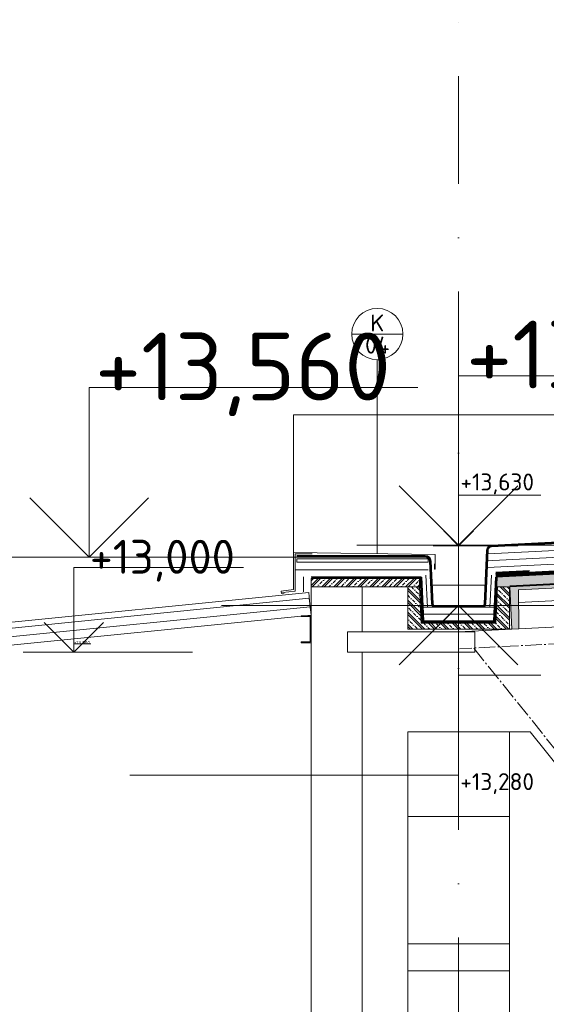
# Model space of a CAD drawing. Header units: millimetres. Extents: x -746391 to 410178, y -169697 to 100555.
# Tile 158 of 179: x 351038 to 354145, y -155485 to -149677. Entities that reach past the tile are written whole.
import ezdxf
from ezdxf.enums import TextEntityAlignment as Align

# ---------------------------------------------------------------- set-up
doc = ezdxf.new("R2010")
doc.units = ezdxf.units.MM
for name, pattern in [('AM_DIN_G_W050', [13.75, 9.75, -1.5, 1, -1.5]), ('CARKOVANA', [5, 3, -2]), ('CENTERX2', [101.6, 63.5, -12.7, 12.7, -12.7]), ('DASHDOT', [25.4, 12.7, -6.35, 0, -6.35])]:
    doc.linetypes.add(name, pattern=pattern)
doc.layers.get('0').update_dxf_attribs({"color": 9})
for name, color, linetype, lineweight in [('A99_N_kce-pohl', 9, 'Continuous', 9), ('A99_N_kce-rez-sil', 9, 'Continuous', 18), ('A99_N_kce-rez-ten', 9, 'Continuous', 9), ('A99_N_koty-10-vysk', 9, 'Continuous', 9), ('A99_N_koty-200-vysk', 9, 'Continuous', 9), ('A99_N_koty-50-vysk', 9, 'Continuous', 9), ('A99_N_koty-vysk', 9, 'Continuous', 5), ('A99_N_sraf', 9, 'Continuous', 0), ('A99_N_znaceni 50', 9, 'Continuous', 5), ('A99_S_kce-pohl', 9, 'Continuous', 5), ('A99_S_kce-rez-sil', 9, 'Continuous', 15), ('A99_S_kce-rez-ten', 9, 'Continuous', 9), ('A99_S_osy', 9, 'CENTERX2', 5), ('A99_S_sraf', 9, 'Continuous', 9)]:
    doc.layers.add(name, color=color, linetype=linetype, lineweight=lineweight)
doc.styles.add('A99_kota', font='isocpeur.ttf', dxfattribs={"height": 2})
doc.styles.add('A99_popis', font='isocpeur.ttf')
doc.linetypes.add('IZOLACE', pattern='A,0.00254,-2.54,[134,ltypeshp.shx,S=2.54,R=0,X=-2.54,Y=0],-5.08,[134,ltypeshp.shx,S=2.54,R=180,X=2.54,Y=0],-2.54', length=10.16254)

# ---------------------------------------------------------------- blocks, each defined once
blk = doc.blocks.new('*U22')
at = {"color": 0, "linetype": 'ByBlock', "lineweight": -2}
blk.add_line((-3, 0), (7, 0), dxfattribs=at)
for points in [[(0, 0), (0, 5), (0, 5), (9.999, 5)], [(-1.75, 1.75), (0, 0), (1.75, 1.75)]]:
    blk.add_lwpolyline(points, dxfattribs=at)
at = {"color": 0, "linetype": 'ByBlock', "lineweight": -2, "style": 'A99_kota'}
for tag, p in [('VYSKA', (9.499, 7.75)), ('POPIS', (9.499, 4.5))]:
    blk.add_attdef(tag, text='', height=2, dxfattribs=at).set_placement(p, align=Align.TOP_RIGHT)
blk = doc.blocks.new('*U21')
at = {"color": 0, "linetype": 'ByBlock', "lineweight": -2}
blk.add_line((-3, 0), (7, 0), dxfattribs=at)
for points in [[(0, 0), (0, 5), (0, 5), (9.7, 5)], [(-1.75, 1.75), (0, 0), (1.75, 1.75)]]:
    blk.add_lwpolyline(points, dxfattribs=at)
at = {"color": 0, "linetype": 'ByBlock', "lineweight": -2, "style": 'A99_kota'}
for tag, p in [('VYSKA', (9.2, 7.75)), ('POPIS', (9.2, 4.5))]:
    blk.add_attdef(tag, text='', height=2, dxfattribs=at).set_placement(p, align=Align.TOP_RIGHT)
blk = doc.blocks.new('*U47')
at = {"color": 0, "linetype": 'ByBlock', "lineweight": -2}
blk.add_line((-3, 0), (7, 0), dxfattribs=at)
for points in [[(0, 0), (0, 5), (0, 5), (9.7, 5)], [(-1.75, 1.75), (0, 0), (1.75, 1.75)]]:
    blk.add_lwpolyline(points, dxfattribs=at)
at = {"color": 0, "linetype": 'ByBlock', "lineweight": -2, "style": 'A99_kota'}
for tag, p in [('VYSKA', (9.2, 7.75)), ('POPIS', (9.2, 4.5))]:
    blk.add_attdef(tag, text='', height=2, dxfattribs=at).set_placement(p, align=Align.TOP_RIGHT)
blk = doc.blocks.new('*U27')
at = {"color": 0, "linetype": 'ByBlock', "lineweight": -2}
blk.add_line((-3, 0), (7, 0), dxfattribs=at)
for points in [[(-1.75, -1.75), (0, 0), (1.75, -1.75)], [(0, 0), (0, -5), (0, -5), (9.7, -5)]]:
    blk.add_lwpolyline(points, dxfattribs=at)
at = {"color": 0, "linetype": 'ByBlock', "lineweight": -2, "style": 'A99_kota'}
for tag, p in [('VYSKA', (9.2, -2.25)), ('POPIS', (9.2, -5.5))]:
    blk.add_attdef(tag, text='', height=2, dxfattribs=at).set_placement(p, align=Align.TOP_RIGHT)
blk = doc.blocks.new('*U18')
at = {"color": 0, "linetype": 'ByBlock'}
blk.add_line((-3.02, 0), (3.02, 0), dxfattribs=at)
blk.add_circle((0, 0), 3.02, dxfattribs=at)
at = {"color": 0, "linetype": 'ByBlock', "style": 'A99_popis'}
for tag, p in [('KATEGORIE', (0, 1.31)), ('PRVEK', (0, -1.3))]:
    blk.add_attdef(tag, text='', height=2, dxfattribs=at).set_placement(p, align=Align.MIDDLE_CENTER)
blk = doc.blocks.new('*U967')
at = {"color": 0, "linetype": 'ByBlock', "lineweight": -2}
blk.add_line((-3, 0), (7, 0), dxfattribs=at)
for points in [[(0, 0), (0, 5.95), (0, 5.95), (9.7, 5.95)], [(-1.75, 1.75), (0, 0), (1.75, 1.75)]]:
    blk.add_lwpolyline(points, dxfattribs=at)
at = {"color": 0, "linetype": 'ByBlock', "lineweight": -2, "style": 'A99_kota'}
for tag, p in [('VYSKA', (9.2, 8.7)), ('POPIS', (9.2, 5.45))]:
    blk.add_attdef(tag, text='', height=2, dxfattribs=at).set_placement(p, align=Align.TOP_RIGHT)
blk = doc.blocks.new('*U44')
at = {"color": 0, "linetype": 'ByBlock', "lineweight": -2}
blk.add_line((-3, 0), (7, 0), dxfattribs=at)
for points in [[(-1.75, -1.75), (0, 0), (1.75, -1.75)], [(0, 0), (0, -8.2), (0, -8.2), (9.7, -8.2)]]:
    blk.add_lwpolyline(points, dxfattribs=at)
at = {"color": 0, "linetype": 'ByBlock', "lineweight": -2, "style": 'A99_kota'}
for tag, p in [('VYSKA', (9.2, -5.45)), ('POPIS', (9.2, -8.7))]:
    blk.add_attdef(tag, text='', height=2, dxfattribs=at).set_placement(p, align=Align.TOP_RIGHT)

msp = doc.modelspace()

# ---------------------------------------------------------------- hatches: boundary and pattern name
at = {"layer": 'A99_N_sraf', "lineweight": 0, "transparency": 33554687}
h = msp.add_hatch(dxfattribs=at)
h.set_pattern_fill('ZELEZOBETON', color=256, scale=10)
h.set_pattern_definition([(45, (326327.5, 52557.5), (-35.355339, 35.355339), []), (45, (326341.64, 52557.5), (-35.355339, 35.355339), []), (45, (326369.926, 52557.5), (-21.213203, 49.497475), [20, -10, 0, -10])])
h.paths.add_polyline_path([(353397.5, -153022.5), (353397.5, -152972.5), (352757.5, -152972.5), (352757.5, -153022.5)])
at = {"layer": 'A99_S_sraf', "lineweight": 0, "transparency": 33554687}
h = msp.add_hatch(dxfattribs=at)
h.set_pattern_fill('ZELEZOBETON', color=256, scale=10, angle=-90)
h.set_pattern_definition([(315, (326327.5, 52557.5), (35.355339, 35.355339), []), (315, (326327.5, 52543.36), (35.355339, 35.355339), []), (315, (326327.5, 52515.074), (49.497475, 21.213203), [20, -10, 0, -10])])
h.paths.add_polyline_path([(353929.6, -153022.1), (353932.7, -153083), (353939.5, -153220.6), (353942.1, -153271.8), (353982.1, -153269.8), (353980.6, -153039.6), (355079.2, -152984.7), (355100.7, -153213.9), (355180.6, -153209.9), (355179.1, -152979.7), (356277.7, -152924.8), (356299.2, -153153.9), (356379.1, -153149.9), (356377.6, -152919.8), (357476.2, -152864.9), (357497.7, -153094), (357577.6, -153090), (357576.1, -152859.9), (358674.7, -152805.1), (358696.2, -153034.3), (358776.1, -153030.1), (358774.6, -152800.1), (359873.2, -152745.2), (359894.7, -152974.1), (359934.6, -152972.1), (359894.2, -152163.4), (359804.3, -152167.9), (359722.4, -152732.7)])
at = {"layer": 'A99_S_sraf', "linetype": 'Continuous', "lineweight": 0, "ltscale": 2, "transparency": 33554562}
h = msp.add_hatch(dxfattribs=at)
h.set_pattern_fill('BETON-LEHKY', color=256, scale=10, angle=-90)
h.set_pattern_definition([(47.86, (353943.26, -153011.388), (-29.6603, 26.83778), []), (2.86, (353987.61, -152995.907), (26.83778, 29.6603), [5, -51.56854]), (47.86, (353992.604, -152995.657), (-29.6603, 26.83778), [5, -35]), (92.86, (353995.958, -152991.95), (-29.6603, 26.83778), [5, -51.56854]), (137.86, (353995.71, -152986.956), (-26.83778, -29.6603), [5, -35]), (2.86, (353987.008, -152983.85), (26.83778, 29.6603), [5, -51.56854]), (47.86, (353983.653, -152987.56), (-29.6603, 26.83778), [5, -35]), (92.86, (353983.902, -152992.552), (-29.6603, 26.83778), [5, -51.56854]), (137.86, (353987.61, -152995.907), (-26.83778, -29.6603), [5, -35]), (47.86, (353999.87, -152978.63), (-29.6603, 26.83778), [10, -30])])
h.paths.add_polyline_path([(353846.7, -152966.1), (359709.4, -152673.3), (359712.2, -152728.2), (353849.5, -153021.1)])
at = {"layer": 'A99_S_sraf', "lineweight": 0, "transparency": 33554687}
h = msp.add_hatch(dxfattribs=at)
h.set_pattern_fill('ZELEZOBETON', color=256, scale=10, angle=-90)
h.set_pattern_definition([(315, (-217372.5, 136312.5), (35.355339, 35.355339), []), (315, (-217372.5, 136298.36), (35.355339, 35.355339), []), (315, (-217372.5, 136270.074), (49.4974747, 21.2132034), [20, -10, 0, -10])])
h.paths.add_polyline_path([(353627.5, -153272.5), (353627.5, -153237.5), (353847.5, -153237.5), (353857.5, -153022.5), (353927.5, -153022.5), (353927.5, -153272.5)])
h.paths.add_polyline_path([(353327.5, -153272.5), (353327.5, -153022.5), (353397.5, -153022.5), (353407.5, -153237.5), (353627.5, -153237.5), (353627.5, -153272.5)])

# ---------------------------------------------------------------- linework, layer by layer
at = {"layer": 'A99_N_kce-pohl'}
for points in [[(352652.5, -152007.3), (359697.5, -152007.3)], [(352652.5, -152832.5), (352652.5, -152007.3)]]:
    msp.add_lwpolyline(points, dxfattribs=at)
at = {"layer": 'A99_N_kce-pohl', "lineweight": 5}
msp.add_lwpolyline([(350736.5, -153291), (350733.1, -153256.2), (352743, -153055.2), (352752.5, -153149.7)], dxfattribs=at)
at = {"layer": 'A99_N_kce-rez-sil', "color": 1, "linetype": 'Continuous', "lineweight": 5}
msp.add_lwpolyline([(353397.5, -153022.5), (353397.5, -152972.5), (352757.5, -152972.5), (352757.5, -153022.5)], close=True, dxfattribs=at)
at = {"layer": 'A99_N_kce-rez-sil'}
msp.add_lwpolyline([(350746.5, -153390.5), (352756.5, -153189.5), (352746.5, -153090), (350736.5, -153291), (350746.5, -153390.5)], dxfattribs=at)
at = {"layer": 'A99_N_kce-rez-ten', "linetype": 'CARKOVANA', "lineweight": 0, "ltscale": 15, "const_width": 5}
for points in [[(353627.5, -153135), (353767.8, -153135, 0.400665), (353780.2, -153123.1), (353795, -152805.9, -0.386254), (353821.1, -152779.7), (359531.7, -152494.4), (359662.8, -152394.9), (359694.6, -152175.9), (359775.1, -151995), (359885, -151995)], [(353627.5, -153140), (353767.8, -153140, 0.400665), (353785.2, -153123.3), (353800, -152806.1, -0.386254), (353821.3, -152784.7), (359533.5, -152499.3), (359667.5, -152397.6), (359699.4, -152177.3), (359778.4, -152000), (359885, -152000)], [(353627.5, -153135), (353487.2, -153135, -0.400665), (353474.8, -153123.1), (353463, -152871, 0.400665), (353430.6, -152840), (352672.5, -152840)], [(353627.5, -153140), (353487.2, -153140, -0.400665), (353469.8, -153123.3), (353458, -152871.2, 0.400665), (353430.6, -152845), (352672.5, -152845)]]:
    msp.add_lwpolyline(points, format="xyb", dxfattribs=at)
at = {"layer": 'A99_N_kce-rez-ten', "linetype": 'Continuous', "lineweight": 0, "ltscale": 0.5}
for points in [[(353627.5, -153132.5), (353767.8, -153132.5, 0.400665), (353777.7, -153123), (353792.5, -152805.8, -0.386254), (353821, -152777.2), (359530.8, -152491.9), (359660.5, -152393.5), (359692.2, -152175.2), (359773.5, -151992.5), (359885, -151992.5)], [(353627.5, -153137.5), (353767.8, -153137.5, 0.400665), (353782.7, -153123.2), (353797.5, -152806, -0.386254), (353821.2, -152782.2), (359532.6, -152496.9), (359665.1, -152396.2), (359697, -152176.6), (359776.8, -151997.5), (359885, -151997.5)], [(353627.5, -153142.5), (353767.8, -153142.5, 0.400665), (353787.7, -153123.4), (353802.5, -152806.2, -0.386254), (353821.5, -152787.2), (359534.4, -152501.8), (359669.8, -152399), (359701.8, -152178), (359780, -152002.5), (359885, -152002.5)], [(353627.5, -153132.5), (353487.2, -153132.5, -0.400665), (353477.3, -153123), (353465.5, -152870.9, 0.400665), (353430.6, -152837.5), (352672.5, -152837.5)], [(353627.5, -153137.5), (353487.2, -153137.5, -0.400665), (353472.3, -153123.2), (353460.5, -152871.1, 0.400665), (353430.6, -152842.5), (352672.5, -152842.5)], [(353627.5, -153142.5), (353487.2, -153142.5, -0.400665), (353467.3, -153123.4), (353455.5, -152871.3, 0.400665), (353430.6, -152847.5), (352672.5, -152847.5)]]:
    msp.add_lwpolyline(points, format="xyb", dxfattribs=at)
at = {"layer": 'A99_N_kce-rez-ten', "lineweight": 0}
msp.add_lwpolyline([(353789.6, -152868.9), (359644, -152576.4)], dxfattribs=at)
at = {"layer": 'A99_N_kce-rez-ten', "linetype": 'CARKOVANA', "lineweight": 0, "ltscale": 15, "const_width": 10}
for points in [[(353404.7, -152962.5), (353417, -153227.5), (353627.5, -153227.5)], [(353850.6, -152955.5), (353838, -153227.5), (353627.5, -153227.5)], [(354045.2, -152931.2), (354045.2, -152931.2), (353846.3, -152941.1)], [(353406.3, -152967.5), (352757.5, -152967.5)]]:
    msp.add_lwpolyline(points, dxfattribs=at)
at = {"layer": 'A99_N_kce-rez-ten', "linetype": 'Continuous', "lineweight": 0}
for points in [[(354045, -152926.2), (353846.5, -152936.1)], [(352757.5, -152962.5), (353407.5, -152962.5)], [(353409, -153161.4), (353412.3, -153232.5), (353399.7, -152962.8)], [(353399.9, -152965.7), (353412.3, -153232.5), (353627.5, -153232.5)], [(353409.9, -152965.3), (353421.8, -153222.5), (353627.5, -153222.5)], [(353782.9, -153012.5), (353472.1, -153012.5)], [(353845.1, -152965.3), (353833.2, -153222.5), (353627.5, -153222.5)], [(353855.1, -152965.7), (353842.7, -153232.5), (353627.5, -153232.5)]]:
    msp.add_lwpolyline(points, dxfattribs=at)
at = {"layer": 'A99_N_kce-rez-ten', "linetype": 'Continuous', "lineweight": 0, "ltscale": 0.5}
msp.add_lwpolyline([(353837.5, -153142.5), (353417.5, -153142.5)], dxfattribs=at)
at = {"layer": 'A99_N_sraf', "color": 1, "linetype": 'IZOLACE', "ltscale": 4}
for points in [[(353801.5, -152828.2), (359649.9, -152536.1)], [(353797.7, -152908.5), (359638.2, -152616.7)]]:
    msp.add_lwpolyline(points, dxfattribs=at)
at = {"layer": 'A99_N_sraf', "color": 1, "linetype": 'IZOLACE', "lineweight": 0, "ltscale": 4}
for points in [[(352667.5, -152922.5), (353447.5, -152922.5)], [(352712.5, -153052.5), (352712.5, -152962.5)]]:
    msp.add_lwpolyline(points, dxfattribs=at)
at = {"layer": 'A99_N_sraf', "color": 1, "linetype": 'IZOLACE', "ltscale": 2}
for points in [[(353434.4, -152954.1), (353443.1, -153142.5)], [(353820.6, -152954.1), (353811.9, -153142.5)]]:
    msp.add_lwpolyline(points, dxfattribs=at)
at = {"layer": 'A99_N_sraf', "color": 1, "linetype": 'IZOLACE', "lineweight": 0, "ltscale": 3}
msp.add_lwpolyline([(350741.5, -153340.7), (352751.5, -153139.7)], dxfattribs=at)
at = {"layer": 'A99_N_sraf', "color": 1, "linetype": 'IZOLACE', "ltscale": 3.8}
msp.add_lwpolyline([(353422.5, -153182.5), (353835, -153182.5)], dxfattribs=at)
at = {"layer": 'A99_N_znaceni 50'}
msp.add_lwpolyline([(353147.5, -151682.5), (353147.5, -152827.4)], dxfattribs=at)
at = {"layer": 'A99_S_kce-pohl'}
for p, q in [((353327.5, -154377.5), (353327.5, -158627.5)), ((353927.5, -158627.5), (353927.5, -154377.5))]:
    msp.add_line(p, q, dxfattribs=at)
at = {"layer": 'A99_S_kce-pohl', "lineweight": 5}
for points in [[(362627.5, -152837.5), (353627.5, -153287.5)], [(353627.5, -153877.5), (353627.5, -153287.5)], [(353627.5, -153877.5), (354049.9, -153877.5)], [(355102.6, -155187.5), (354049.9, -153877.5)]]:
    msp.add_lwpolyline(points, dxfattribs=at)
at = {"layer": 'A99_S_kce-pohl', "color": 253, "linetype": 'AM_DIN_G_W050', "lineweight": 0, "ltscale": 10}
for points in [[(362632.5, -152937.4), (353632.5, -153387.4)], [(355327.5, -155387.5), (353716.8, -153383.2)]]:
    msp.add_lwpolyline(points, dxfattribs=at)
at = {"layer": 'A99_S_kce-pohl', "lineweight": 5}
msp.add_lwpolyline([(353722.5, -153287.5), (353722.5, -153407.5), (352972.5, -153407.5), (352972.5, -153287.5)], close=True, dxfattribs=at)
at = {"layer": 'A99_S_kce-rez-sil', "color": 7, "linetype": 'Continuous', "lineweight": 13}
for p, q in [((352757.5, -152972.5), (352757.5, -166407.5)), ((353057.5, -153022.5), (353057.5, -153287.5)), ((353057.5, -153407.5), (353057.5, -166407.5))]:
    msp.add_line(p, q, dxfattribs=at)
at = {"layer": 'A99_S_kce-rez-sil', "color": 1, "linetype": 'Continuous', "lineweight": 5}
for points in [[(352598.5, -153059.3), (352581.9, -153060.8), (352580.9, -153047.5), (352652.5, -153037.5), (352652.5, -152820), (353490, -152832.5), (353490, -152917.5), (353485, -152917.5), (353485, -152887.5)], [(352587.5, -153055), (352662.5, -153047.5), (352662.5, -152827.5), (352762.5, -152827.5)]]:
    msp.add_lwpolyline(points, dxfattribs=at)
msp.add_lwpolyline([(352672.5, -152877.5), (352672.5, -152857.5), (353447.5, -152857.5), (353447.5, -152877.5)], close=True, dxfattribs=at)
at = {"layer": 'A99_S_kce-rez-sil', "linetype": 'Continuous', "lineweight": 5}
msp.add_lwpolyline([(352757.5, -153352.5), (352757.5, -152972.5), (353397.5, -152972.5)], dxfattribs=at)
at = {"layer": 'A99_S_kce-rez-sil', "lineweight": 13}
for points in [[(353327.5, -153272.5), (353927.5, -153272.5), (353942.1, -153271.8), (353982.1, -153269.8), (353980.6, -153039.6), (355079.2, -152984.7), (355100.7, -153213.9), (355140.6, -153211.9), (355140.6, -153211.9)], [(353327.5, -153272.5), (353327.5, -153022.5), (353057.5, -153022.5)]]:
    msp.add_lwpolyline(points, dxfattribs=at)
at = {"layer": 'A99_S_kce-rez-sil', "linetype": 'Continuous', "lineweight": 13}
msp.add_lwpolyline([(352697.5, -153192.5), (352757.5, -153192.5), (352757.5, -153352.5), (352697.5, -153352.5), (352697.5, -153347.5), (352752.5, -153347.5), (352752.5, -153197.5), (352697.5, -153197.5), (352697.5, -153192.5)], dxfattribs=at)
at = {"layer": 'A99_S_kce-rez-sil', "lineweight": 20}
for points in [[(353927.5, -154377.5), (353327.5, -154377.5), (353327.5, -153877.5), (353927.5, -153877.5)], [(353927.5, -155127.5), (353327.5, -155127.5), (353327.5, -155287.5), (353927.5, -155287.5)]]:
    msp.add_lwpolyline(points, close=True, dxfattribs=at)
at = {"layer": 'A99_S_kce-rez-ten', "linetype": 'CARKOVANA', "lineweight": 0, "ltscale": 15}
for points, const_width in [([(353846.2, -152956.2), (359722.5, -152662.6), (359793.7, -152172.5)], 20), ([(353929.5, -153019.6), (359722.3, -152730.1)], 5)]:
    msp.add_lwpolyline(points, dxfattribs=dict(at, const_width=const_width))
at = {"layer": 'A99_S_kce-rez-ten', "lineweight": 0}
for points in [[(353845.7, -152946.2), (359713.7, -152653), (359783.5, -152172.5)], [(353846.7, -152966.1), (359731.2, -152672.2), (359803.7, -152172.5)], [(353929.6, -153022.1), (359722.4, -152732.7), (359804.5, -152166.4)], [(353929.4, -153017.1), (359718.1, -152727.9)], [(353327.5, -153022.5), (353397.5, -153022.5), (353397.5, -153022.5), (353407.5, -153237.5), (353627.5, -153237.5)]]:
    msp.add_lwpolyline(points, dxfattribs=at)
for points in [[(353942.1, -153271.8), (353929.6, -153022.1), (355128.1, -152962.2), (355140.6, -153211.9), (355100.7, -153213.9), (355079.2, -152984.7), (353980.6, -153039.6), (353982.1, -153269.8)], [(353327.5, -153022.5), (353327.5, -153272.5), (353927.5, -153272.5), (353927.5, -153022.5), (353857.5, -153022.5), (353847.5, -153237.5), (353407.5, -153237.5), (353397.5, -153022.5)]]:
    msp.add_lwpolyline(points, close=True, dxfattribs=at)
at = {"layer": 'A99_S_kce-rez-ten', "lineweight": 5}
msp.add_lwpolyline([(353981.1, -153114.6), (355086.2, -153059.4)], dxfattribs=at)
at = {"layer": 'A99_S_osy', "linetype": 'DASHDOT', "lineweight": 5, "ltscale": 50}
msp.add_lwpolyline([(353627.5, -169697.3), (353627.5, -149677.3)], dxfattribs=at)

# ---------------------------------------------------------------- block references
at = {"layer": 'A99_N_koty-10-vysk', "lineweight": 5}
ref = msp.add_blockref('*U22', (351357.5, -153407.5), dxfattribs=dict(at, xscale=10, yscale=10, zscale=10))
ref.add_attrib('VYSKA', '+13,000', dxfattribs={"layer": '0', "color": 0, "linetype": 'ByBlock', "lineweight": -2, "height": 20, "style": 'A99_kota'}).set_placement((351452.5, -153341.2), align=Align.TOP_RIGHT)
at = {"layer": 'A99_N_koty-200-vysk', "lineweight": 5}
ref = msp.add_blockref('*U21', (353627.5, -152777.5), dxfattribs=dict(at, xscale=200, yscale=200, zscale=200))
ref.add_attrib('VYSKA', '+13,630', dxfattribs={"layer": '0', "color": 0, "linetype": 'ByBlock', "lineweight": -2, "height": 400, "style": 'A99_kota'}).set_placement((355407.6, -151452.5), align=Align.TOP_RIGHT)
ref = msp.add_blockref('*U47', (351447.5, -152847.5), dxfattribs=dict(at, xscale=200, yscale=200, zscale=200))
ref.add_attrib('VYSKA', '+13,560', dxfattribs={"layer": '0', "color": 0, "linetype": 'ByBlock', "lineweight": -2, "height": 400, "style": 'A99_kota'}).set_placement((353227.6, -151522.5), align=Align.TOP_RIGHT)
ref = msp.add_blockref('*U27', (353627.5, -153132.5), dxfattribs=dict(at, xscale=-200, yscale=200, zscale=200))
ref.add_attrib('VYSKA', '+13,280', dxfattribs={"layer": '0', "color": 0, "linetype": 'ByBlock', "lineweight": -2, "height": 400, "style": 'A99_kota'}).set_placement((353587.4, -155807.5), align=Align.TOP_RIGHT)
at = {"layer": 'A99_N_koty-50-vysk', "lineweight": 5}
ref = msp.add_blockref('*U967', (353627.5, -152780), dxfattribs=dict(at, xscale=50, yscale=50, zscale=50))
ref.add_attrib('VYSKA', '+13,630', dxfattribs={"layer": '0', "color": 0, "linetype": 'ByBlock', "lineweight": -2, "height": 100, "style": 'A99_kota'}).set_placement((354072.5, -152353.8), align=Align.TOP_RIGHT)
ref = msp.add_blockref('*U44', (353627.5, -153132.5), dxfattribs=dict(at, xscale=50, yscale=50, zscale=50))
ref.add_attrib('VYSKA', '+13,280', dxfattribs={"layer": '0', "color": 0, "linetype": 'ByBlock', "lineweight": -2, "height": 100, "style": 'A99_kota'}).set_placement((354072.5, -154121.2), align=Align.TOP_RIGHT)
at = {"layer": 'A99_N_koty-vysk', "lineweight": 5}
ref = msp.add_blockref('*U22', (351357.5, -153407.5), dxfattribs=dict(at, xscale=100, yscale=100, zscale=100))
ref.add_attrib('VYSKA', '+13,000', dxfattribs={"layer": '0', "color": 0, "linetype": 'ByBlock', "lineweight": -2, "height": 200, "style": 'A99_kota'}).set_placement((352307.4, -152745), align=Align.TOP_RIGHT)
at = {"layer": 'A99_N_znaceni 50', "xscale": 50, "yscale": 50, "zscale": 50}
msp.add_blockref('*U18', (353147.5, -151531.5), dxfattribs=at).add_auto_attribs({'KATEGORIE': 'K', 'PRVEK': '04'})

doc.saveas('drawing.dxf')
